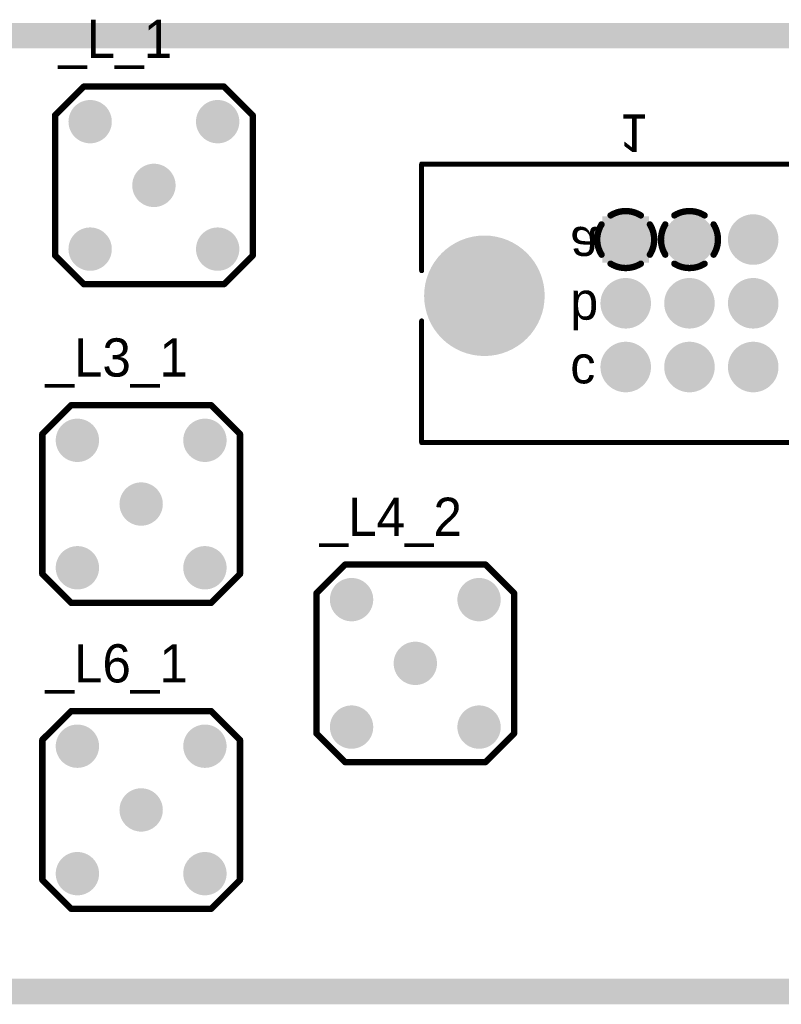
# Model space of a CAD drawing. Extents: x 0.98 to 6.77, y 0.98 to 2.52.
# Tile 2 of 7: x 2.23 to 3.43, y 0.98 to 2.52. Entities that reach past the tile are written whole.
import ezdxf

# ---------------------------------------------------------------- set-up
doc = ezdxf.new("R2010")
doc.units = 0
doc.layers.get('0').update_dxf_attribs({"linetype": 'CONTINUOUS'})
for name, color, linetype in [('BOTTOMLAYER', 5, 'CONTINUOUS'), ('BOTTOMOVERLAY', 54, 'CONTINUOUS'), ('BOTTOMSOLDER', 6, 'CONTINUOUS'), ('INTERNALPLANE1', 76, 'CONTINUOUS'), ('INTERNALPLANE2', 16, 'CONTINUOUS'), ('INTERNALPLANE3', 216, 'CONTINUOUS'), ('INTERNALPLANE4', 136, 'CONTINUOUS'), ('MULTILAYER', 9, 'CONTINUOUS'), ('PADHOLE', 156, 'CONTINUOUS'), ('TOPLAYER', 1, 'CONTINUOUS'), ('TOPOVERLAY', 2, 'CONTINUOUS'), ('TOPSOLDER', 216, 'CONTINUOUS')]:
    doc.layers.add(name, color=color, linetype=linetype)

# ---------------------------------------------------------------- blocks, each defined once
blk = doc.blocks.new('LEMO_EPA_00_1')
at = {"layer": 'BOTTOMLAYER', "const_width": 0.03}
for points in [[(-0.115, 0.1, 1), (-0.085, 0.1, 1)], [(0.085, 0.1, 1), (0.115, 0.1, 1)], [(-0.015, 0, 1), (0.015, 0, 1)], [(-0.115, -0.1, 1), (-0.085, -0.1, 1)], [(0.085, -0.1, 1), (0.115, -0.1, 1)]]:
    blk.add_lwpolyline(points, format="xyb", close=True, dxfattribs=at)
at = {"layer": 'BOTTOMSOLDER', "const_width": 0.034}
for points in [[(-0.117, 0.1, 1), (-0.083, 0.1, 1)], [(0.083, 0.1, 1), (0.117, 0.1, 1)], [(-0.017, 0, 1), (0.017, 0, 1)], [(-0.117, -0.1, 1), (-0.083, -0.1, 1)], [(0.083, -0.1, 1), (0.117, -0.1, 1)]]:
    blk.add_lwpolyline(points, format="xyb", close=True, dxfattribs=at)
at = {"layer": 'INTERNALPLANE1', "const_width": 0.0338}
for points in [[(-0.1169, 0.1, 1), (-0.0831, 0.1, 1)], [(0.0831, 0.1, 1), (0.1169, 0.1, 1)], [(-0.0169, 0, 1), (0.0169, 0, 1)], [(-0.1169, -0.1, 1), (-0.0831, -0.1, 1)], [(0.0831, -0.1, 1), (0.1169, -0.1, 1)]]:
    blk.add_lwpolyline(points, format="xyb", close=True, dxfattribs=at)
at = {"layer": 'INTERNALPLANE2', "const_width": 0.0338}
for points in [[(-0.1169, 0.1, 1), (-0.0831, 0.1, 1)], [(0.0831, 0.1, 1), (0.1169, 0.1, 1)], [(-0.0169, 0, 1), (0.0169, 0, 1)], [(-0.1169, -0.1, 1), (-0.0831, -0.1, 1)], [(0.0831, -0.1, 1), (0.1169, -0.1, 1)]]:
    blk.add_lwpolyline(points, format="xyb", close=True, dxfattribs=at)
at = {"layer": 'INTERNALPLANE3', "const_width": 0.0338}
for points in [[(-0.1169, 0.1, 1), (-0.0831, 0.1, 1)], [(0.0831, 0.1, 1), (0.1169, 0.1, 1)], [(-0.0169, 0, 1), (0.0169, 0, 1)], [(-0.1169, -0.1, 1), (-0.0831, -0.1, 1)], [(0.0831, -0.1, 1), (0.1169, -0.1, 1)]]:
    blk.add_lwpolyline(points, format="xyb", close=True, dxfattribs=at)
at = {"layer": 'INTERNALPLANE4', "const_width": 0.0338}
for points in [[(-0.1169, 0.1, 1), (-0.0831, 0.1, 1)], [(0.0831, 0.1, 1), (0.1169, 0.1, 1)], [(-0.0169, 0, 1), (0.0169, 0, 1)], [(-0.1169, -0.1, 1), (-0.0831, -0.1, 1)], [(0.0831, -0.1, 1), (0.1169, -0.1, 1)]]:
    blk.add_lwpolyline(points, format="xyb", close=True, dxfattribs=at)
at = {"layer": 'MULTILAYER', "const_width": 0.03}
for points in [[(-0.115, 0.1, 1), (-0.085, 0.1, 1)], [(0.085, 0.1, 1), (0.115, 0.1, 1)], [(-0.015, 0, 1), (0.015, 0, 1)], [(-0.115, -0.1, 1), (-0.085, -0.1, 1)], [(0.085, -0.1, 1), (0.115, -0.1, 1)]]:
    blk.add_lwpolyline(points, format="xyb", close=True, dxfattribs=at)
at = {"layer": 'PADHOLE', "const_width": 0.0138}
for points in [[(-0.1069, 0.1, 1), (-0.0931, 0.1, 1)], [(0.0931, 0.1, 1), (0.1069, 0.1, 1)], [(-0.0069, 0, 1), (0.0069, 0, 1)], [(-0.1069, -0.1, 1), (-0.0931, -0.1, 1)], [(0.0931, -0.1, 1), (0.1069, -0.1, 1)]]:
    blk.add_lwpolyline(points, format="xyb", close=True, dxfattribs=at)
at = {"layer": 'TOPLAYER', "const_width": 0.03}
for points in [[(-0.115, 0.1, 1), (-0.085, 0.1, 1)], [(0.085, 0.1, 1), (0.115, 0.1, 1)], [(-0.015, 0, 1), (0.015, 0, 1)], [(-0.115, -0.1, 1), (-0.085, -0.1, 1)], [(0.085, -0.1, 1), (0.115, -0.1, 1)]]:
    blk.add_lwpolyline(points, format="xyb", close=True, dxfattribs=at)
at = {"layer": 'TOPOVERLAY', "const_width": 0.01}
for points in [[(-0.155, 0.11), (-0.11, 0.155)], [(-0.11, 0.155), (0.11, 0.155)], [(0.11, 0.155), (0.155, 0.11)], [(-0.155, -0.11), (-0.155, 0.11)], [(0.155, -0.11), (0.155, 0.11)], [(-0.155, -0.11), (-0.11, -0.155)], [(0.11, -0.155), (0.155, -0.11)], [(-0.11, -0.155), (0.11, -0.155)]]:
    blk.add_lwpolyline(points, dxfattribs=at)
at = {"layer": 'TOPOVERLAY', "const_width": 0.005}
for points in [[(-0.1125, 0.155, 1), (-0.1075, 0.155, 1)], [(-0.1125, 0.155, 1), (-0.1075, 0.155, 1)], [(0.1075, 0.155, 1), (0.1125, 0.155, 1)], [(0.1075, 0.155, 1), (0.1125, 0.155, 1)], [(-0.1575, 0.11, 1), (-0.1525, 0.11, 1)], [(-0.1575, 0.11, 1), (-0.1525, 0.11, 1)], [(0.1525, 0.11, 1), (0.1575, 0.11, 1)], [(0.1525, 0.11, 1), (0.1575, 0.11, 1)], [(-0.1575, -0.11, 1), (-0.1525, -0.11, 1)], [(-0.1575, -0.11, 1), (-0.1525, -0.11, 1)], [(0.1525, -0.11, 1), (0.1575, -0.11, 1)], [(0.1525, -0.11, 1), (0.1575, -0.11, 1)], [(-0.1125, -0.155, 1), (-0.1075, -0.155, 1)], [(-0.1125, -0.155, 1), (-0.1075, -0.155, 1)], [(0.1075, -0.155, 1), (0.1125, -0.155, 1)], [(0.1075, -0.155, 1), (0.1125, -0.155, 1)]]:
    blk.add_lwpolyline(points, format="xyb", close=True, dxfattribs=at)
at = {"layer": 'TOPSOLDER', "const_width": 0.034}
for points in [[(-0.117, 0.1, 1), (-0.083, 0.1, 1)], [(0.083, 0.1, 1), (0.117, 0.1, 1)], [(-0.017, 0, 1), (0.017, 0, 1)], [(-0.117, -0.1, 1), (-0.083, -0.1, 1)], [(0.083, -0.1, 1), (0.117, -0.1, 1)]]:
    blk.add_lwpolyline(points, format="xyb", close=True, dxfattribs=at)
blk = doc.blocks.new('LEMO_EPA_00_2')
at = {"layer": 'BOTTOMLAYER', "const_width": 0.03}
for points in [[(-0.115, 0.1, 1), (-0.085, 0.1, 1)], [(0.085, 0.1, 1), (0.115, 0.1, 1)], [(-0.015, 0, 1), (0.015, 0, 1)], [(-0.115, -0.1, 1), (-0.085, -0.1, 1)], [(0.085, -0.1, 1), (0.115, -0.1, 1)]]:
    blk.add_lwpolyline(points, format="xyb", close=True, dxfattribs=at)
at = {"layer": 'BOTTOMSOLDER', "const_width": 0.034}
for points in [[(-0.117, 0.1, 1), (-0.083, 0.1, 1)], [(0.083, 0.1, 1), (0.117, 0.1, 1)], [(-0.017, 0, 1), (0.017, 0, 1)], [(-0.117, -0.1, 1), (-0.083, -0.1, 1)], [(0.083, -0.1, 1), (0.117, -0.1, 1)]]:
    blk.add_lwpolyline(points, format="xyb", close=True, dxfattribs=at)
at = {"layer": 'INTERNALPLANE1', "const_width": 0.0338}
for points in [[(-0.1169, 0.1, 1), (-0.0831, 0.1, 1)], [(0.0831, 0.1, 1), (0.1169, 0.1, 1)], [(-0.0169, 0, 1), (0.0169, 0, 1)], [(-0.1169, -0.1, 1), (-0.0831, -0.1, 1)], [(0.0831, -0.1, 1), (0.1169, -0.1, 1)]]:
    blk.add_lwpolyline(points, format="xyb", close=True, dxfattribs=at)
at = {"layer": 'INTERNALPLANE2', "const_width": 0.0338}
for points in [[(-0.1169, 0.1, 1), (-0.0831, 0.1, 1)], [(0.0831, 0.1, 1), (0.1169, 0.1, 1)], [(-0.0169, 0, 1), (0.0169, 0, 1)], [(-0.1169, -0.1, 1), (-0.0831, -0.1, 1)], [(0.0831, -0.1, 1), (0.1169, -0.1, 1)]]:
    blk.add_lwpolyline(points, format="xyb", close=True, dxfattribs=at)
at = {"layer": 'INTERNALPLANE3', "const_width": 0.0338}
for points in [[(-0.1169, 0.1, 1), (-0.0831, 0.1, 1)], [(0.0831, 0.1, 1), (0.1169, 0.1, 1)], [(-0.0169, 0, 1), (0.0169, 0, 1)], [(-0.1169, -0.1, 1), (-0.0831, -0.1, 1)], [(0.0831, -0.1, 1), (0.1169, -0.1, 1)]]:
    blk.add_lwpolyline(points, format="xyb", close=True, dxfattribs=at)
at = {"layer": 'INTERNALPLANE4', "const_width": 0.0338}
for points in [[(-0.1169, 0.1, 1), (-0.0831, 0.1, 1)], [(0.0831, 0.1, 1), (0.1169, 0.1, 1)], [(-0.0169, 0, 1), (0.0169, 0, 1)], [(-0.1169, -0.1, 1), (-0.0831, -0.1, 1)], [(0.0831, -0.1, 1), (0.1169, -0.1, 1)]]:
    blk.add_lwpolyline(points, format="xyb", close=True, dxfattribs=at)
at = {"layer": 'MULTILAYER', "const_width": 0.03}
for points in [[(-0.115, 0.1, 1), (-0.085, 0.1, 1)], [(0.085, 0.1, 1), (0.115, 0.1, 1)], [(-0.015, 0, 1), (0.015, 0, 1)], [(-0.115, -0.1, 1), (-0.085, -0.1, 1)], [(0.085, -0.1, 1), (0.115, -0.1, 1)]]:
    blk.add_lwpolyline(points, format="xyb", close=True, dxfattribs=at)
at = {"layer": 'PADHOLE', "const_width": 0.0138}
for points in [[(-0.1069, 0.1, 1), (-0.0931, 0.1, 1)], [(0.0931, 0.1, 1), (0.1069, 0.1, 1)], [(-0.0069, 0, 1), (0.0069, 0, 1)], [(-0.1069, -0.1, 1), (-0.0931, -0.1, 1)], [(0.0931, -0.1, 1), (0.1069, -0.1, 1)]]:
    blk.add_lwpolyline(points, format="xyb", close=True, dxfattribs=at)
at = {"layer": 'TOPLAYER', "const_width": 0.03}
for points in [[(-0.115, 0.1, 1), (-0.085, 0.1, 1)], [(0.085, 0.1, 1), (0.115, 0.1, 1)], [(-0.015, 0, 1), (0.015, 0, 1)], [(-0.115, -0.1, 1), (-0.085, -0.1, 1)], [(0.085, -0.1, 1), (0.115, -0.1, 1)]]:
    blk.add_lwpolyline(points, format="xyb", close=True, dxfattribs=at)
at = {"layer": 'TOPOVERLAY', "const_width": 0.01}
for points in [[(-0.155, 0.11), (-0.11, 0.155)], [(-0.11, 0.155), (0.11, 0.155)], [(0.11, 0.155), (0.155, 0.11)], [(-0.155, -0.11), (-0.155, 0.11)], [(0.155, -0.11), (0.155, 0.11)], [(-0.155, -0.11), (-0.11, -0.155)], [(0.11, -0.155), (0.155, -0.11)], [(-0.11, -0.155), (0.11, -0.155)]]:
    blk.add_lwpolyline(points, dxfattribs=at)
at = {"layer": 'TOPOVERLAY', "const_width": 0.005}
for points in [[(-0.1125, 0.155, 1), (-0.1075, 0.155, 1)], [(-0.1125, 0.155, 1), (-0.1075, 0.155, 1)], [(0.1075, 0.155, 1), (0.1125, 0.155, 1)], [(0.1075, 0.155, 1), (0.1125, 0.155, 1)], [(-0.1575, 0.11, 1), (-0.1525, 0.11, 1)], [(-0.1575, 0.11, 1), (-0.1525, 0.11, 1)], [(0.1525, 0.11, 1), (0.1575, 0.11, 1)], [(0.1525, 0.11, 1), (0.1575, 0.11, 1)], [(-0.1575, -0.11, 1), (-0.1525, -0.11, 1)], [(-0.1575, -0.11, 1), (-0.1525, -0.11, 1)], [(0.1525, -0.11, 1), (0.1575, -0.11, 1)], [(0.1525, -0.11, 1), (0.1575, -0.11, 1)], [(-0.1125, -0.155, 1), (-0.1075, -0.155, 1)], [(-0.1125, -0.155, 1), (-0.1075, -0.155, 1)], [(0.1075, -0.155, 1), (0.1125, -0.155, 1)], [(0.1075, -0.155, 1), (0.1125, -0.155, 1)]]:
    blk.add_lwpolyline(points, format="xyb", close=True, dxfattribs=at)
at = {"layer": 'TOPSOLDER', "const_width": 0.034}
for points in [[(-0.117, 0.1, 1), (-0.083, 0.1, 1)], [(0.083, 0.1, 1), (0.117, 0.1, 1)], [(-0.017, 0, 1), (0.017, 0, 1)], [(-0.117, -0.1, 1), (-0.083, -0.1, 1)], [(0.083, -0.1, 1), (0.117, -0.1, 1)]]:
    blk.add_lwpolyline(points, format="xyb", close=True, dxfattribs=at)
blk = doc.blocks.new('LEMO_EPA_00_4')
at = {"layer": 'BOTTOMLAYER', "const_width": 0.03}
for points in [[(-0.115, 0.1, 1), (-0.085, 0.1, 1)], [(0.085, 0.1, 1), (0.115, 0.1, 1)], [(-0.015, 0, 1), (0.015, 0, 1)], [(-0.115, -0.1, 1), (-0.085, -0.1, 1)], [(0.085, -0.1, 1), (0.115, -0.1, 1)]]:
    blk.add_lwpolyline(points, format="xyb", close=True, dxfattribs=at)
at = {"layer": 'BOTTOMSOLDER', "const_width": 0.034}
for points in [[(-0.117, 0.1, 1), (-0.083, 0.1, 1)], [(0.083, 0.1, 1), (0.117, 0.1, 1)], [(-0.017, 0, 1), (0.017, 0, 1)], [(-0.117, -0.1, 1), (-0.083, -0.1, 1)], [(0.083, -0.1, 1), (0.117, -0.1, 1)]]:
    blk.add_lwpolyline(points, format="xyb", close=True, dxfattribs=at)
at = {"layer": 'INTERNALPLANE1', "const_width": 0.0338}
for points in [[(-0.1169, 0.1, 1), (-0.0831, 0.1, 1)], [(0.0831, 0.1, 1), (0.1169, 0.1, 1)], [(-0.0169, 0, 1), (0.0169, 0, 1)], [(-0.1169, -0.1, 1), (-0.0831, -0.1, 1)], [(0.0831, -0.1, 1), (0.1169, -0.1, 1)]]:
    blk.add_lwpolyline(points, format="xyb", close=True, dxfattribs=at)
at = {"layer": 'INTERNALPLANE2', "const_width": 0.0338}
for points in [[(-0.1169, 0.1, 1), (-0.0831, 0.1, 1)], [(0.0831, 0.1, 1), (0.1169, 0.1, 1)], [(-0.0169, 0, 1), (0.0169, 0, 1)], [(-0.1169, -0.1, 1), (-0.0831, -0.1, 1)], [(0.0831, -0.1, 1), (0.1169, -0.1, 1)]]:
    blk.add_lwpolyline(points, format="xyb", close=True, dxfattribs=at)
at = {"layer": 'INTERNALPLANE3', "const_width": 0.0338}
for points in [[(-0.1169, 0.1, 1), (-0.0831, 0.1, 1)], [(0.0831, 0.1, 1), (0.1169, 0.1, 1)], [(-0.0169, 0, 1), (0.0169, 0, 1)], [(-0.1169, -0.1, 1), (-0.0831, -0.1, 1)], [(0.0831, -0.1, 1), (0.1169, -0.1, 1)]]:
    blk.add_lwpolyline(points, format="xyb", close=True, dxfattribs=at)
at = {"layer": 'INTERNALPLANE4', "const_width": 0.0338}
for points in [[(-0.1169, 0.1, 1), (-0.0831, 0.1, 1)], [(0.0831, 0.1, 1), (0.1169, 0.1, 1)], [(-0.0169, 0, 1), (0.0169, 0, 1)], [(-0.1169, -0.1, 1), (-0.0831, -0.1, 1)], [(0.0831, -0.1, 1), (0.1169, -0.1, 1)]]:
    blk.add_lwpolyline(points, format="xyb", close=True, dxfattribs=at)
at = {"layer": 'MULTILAYER', "const_width": 0.03}
for points in [[(-0.115, 0.1, 1), (-0.085, 0.1, 1)], [(0.085, 0.1, 1), (0.115, 0.1, 1)], [(-0.015, 0, 1), (0.015, 0, 1)], [(-0.115, -0.1, 1), (-0.085, -0.1, 1)], [(0.085, -0.1, 1), (0.115, -0.1, 1)]]:
    blk.add_lwpolyline(points, format="xyb", close=True, dxfattribs=at)
at = {"layer": 'PADHOLE', "const_width": 0.0138}
for points in [[(-0.1069, 0.1, 1), (-0.0931, 0.1, 1)], [(0.0931, 0.1, 1), (0.1069, 0.1, 1)], [(-0.0069, 0, 1), (0.0069, 0, 1)], [(-0.1069, -0.1, 1), (-0.0931, -0.1, 1)], [(0.0931, -0.1, 1), (0.1069, -0.1, 1)]]:
    blk.add_lwpolyline(points, format="xyb", close=True, dxfattribs=at)
at = {"layer": 'TOPLAYER', "const_width": 0.03}
for points in [[(-0.115, 0.1, 1), (-0.085, 0.1, 1)], [(0.085, 0.1, 1), (0.115, 0.1, 1)], [(-0.015, 0, 1), (0.015, 0, 1)], [(-0.115, -0.1, 1), (-0.085, -0.1, 1)], [(0.085, -0.1, 1), (0.115, -0.1, 1)]]:
    blk.add_lwpolyline(points, format="xyb", close=True, dxfattribs=at)
at = {"layer": 'TOPOVERLAY', "const_width": 0.01}
for points in [[(-0.155, 0.11), (-0.11, 0.155)], [(-0.11, 0.155), (0.11, 0.155)], [(0.11, 0.155), (0.155, 0.11)], [(-0.155, -0.11), (-0.155, 0.11)], [(0.155, -0.11), (0.155, 0.11)], [(-0.155, -0.11), (-0.11, -0.155)], [(0.11, -0.155), (0.155, -0.11)], [(-0.11, -0.155), (0.11, -0.155)]]:
    blk.add_lwpolyline(points, dxfattribs=at)
at = {"layer": 'TOPOVERLAY', "const_width": 0.005}
for points in [[(-0.1125, 0.155, 1), (-0.1075, 0.155, 1)], [(-0.1125, 0.155, 1), (-0.1075, 0.155, 1)], [(0.1075, 0.155, 1), (0.1125, 0.155, 1)], [(0.1075, 0.155, 1), (0.1125, 0.155, 1)], [(-0.1575, 0.11, 1), (-0.1525, 0.11, 1)], [(-0.1575, 0.11, 1), (-0.1525, 0.11, 1)], [(0.1525, 0.11, 1), (0.1575, 0.11, 1)], [(0.1525, 0.11, 1), (0.1575, 0.11, 1)], [(-0.1575, -0.11, 1), (-0.1525, -0.11, 1)], [(-0.1575, -0.11, 1), (-0.1525, -0.11, 1)], [(0.1525, -0.11, 1), (0.1575, -0.11, 1)], [(0.1525, -0.11, 1), (0.1575, -0.11, 1)], [(-0.1125, -0.155, 1), (-0.1075, -0.155, 1)], [(-0.1125, -0.155, 1), (-0.1075, -0.155, 1)], [(0.1075, -0.155, 1), (0.1125, -0.155, 1)], [(0.1075, -0.155, 1), (0.1125, -0.155, 1)]]:
    blk.add_lwpolyline(points, format="xyb", close=True, dxfattribs=at)
at = {"layer": 'TOPSOLDER', "const_width": 0.034}
for points in [[(-0.117, 0.1, 1), (-0.083, 0.1, 1)], [(0.083, 0.1, 1), (0.117, 0.1, 1)], [(-0.017, 0, 1), (0.017, 0, 1)], [(-0.117, -0.1, 1), (-0.083, -0.1, 1)], [(0.083, -0.1, 1), (0.117, -0.1, 1)]]:
    blk.add_lwpolyline(points, format="xyb", close=True, dxfattribs=at)
blk = doc.blocks.new('LEMO_EPA_00_6')
at = {"layer": 'BOTTOMLAYER', "const_width": 0.03}
for points in [[(-0.115, 0.1, 1), (-0.085, 0.1, 1)], [(0.085, 0.1, 1), (0.115, 0.1, 1)], [(-0.015, 0, 1), (0.015, 0, 1)], [(-0.115, -0.1, 1), (-0.085, -0.1, 1)], [(0.085, -0.1, 1), (0.115, -0.1, 1)]]:
    blk.add_lwpolyline(points, format="xyb", close=True, dxfattribs=at)
at = {"layer": 'BOTTOMSOLDER', "const_width": 0.034}
for points in [[(-0.117, 0.1, 1), (-0.083, 0.1, 1)], [(0.083, 0.1, 1), (0.117, 0.1, 1)], [(-0.017, 0, 1), (0.017, 0, 1)], [(-0.117, -0.1, 1), (-0.083, -0.1, 1)], [(0.083, -0.1, 1), (0.117, -0.1, 1)]]:
    blk.add_lwpolyline(points, format="xyb", close=True, dxfattribs=at)
at = {"layer": 'INTERNALPLANE1', "const_width": 0.0338}
for points in [[(-0.1169, 0.1, 1), (-0.0831, 0.1, 1)], [(0.0831, 0.1, 1), (0.1169, 0.1, 1)], [(-0.0169, 0, 1), (0.0169, 0, 1)], [(-0.1169, -0.1, 1), (-0.0831, -0.1, 1)], [(0.0831, -0.1, 1), (0.1169, -0.1, 1)]]:
    blk.add_lwpolyline(points, format="xyb", close=True, dxfattribs=at)
at = {"layer": 'INTERNALPLANE2', "const_width": 0.0338}
for points in [[(-0.1169, 0.1, 1), (-0.0831, 0.1, 1)], [(0.0831, 0.1, 1), (0.1169, 0.1, 1)], [(-0.0169, 0, 1), (0.0169, 0, 1)], [(-0.1169, -0.1, 1), (-0.0831, -0.1, 1)], [(0.0831, -0.1, 1), (0.1169, -0.1, 1)]]:
    blk.add_lwpolyline(points, format="xyb", close=True, dxfattribs=at)
at = {"layer": 'INTERNALPLANE3', "const_width": 0.0338}
for points in [[(-0.1169, 0.1, 1), (-0.0831, 0.1, 1)], [(0.0831, 0.1, 1), (0.1169, 0.1, 1)], [(-0.0169, 0, 1), (0.0169, 0, 1)], [(-0.1169, -0.1, 1), (-0.0831, -0.1, 1)], [(0.0831, -0.1, 1), (0.1169, -0.1, 1)]]:
    blk.add_lwpolyline(points, format="xyb", close=True, dxfattribs=at)
at = {"layer": 'INTERNALPLANE4', "const_width": 0.0338}
for points in [[(-0.1169, 0.1, 1), (-0.0831, 0.1, 1)], [(0.0831, 0.1, 1), (0.1169, 0.1, 1)], [(-0.0169, 0, 1), (0.0169, 0, 1)], [(-0.1169, -0.1, 1), (-0.0831, -0.1, 1)], [(0.0831, -0.1, 1), (0.1169, -0.1, 1)]]:
    blk.add_lwpolyline(points, format="xyb", close=True, dxfattribs=at)
at = {"layer": 'MULTILAYER', "const_width": 0.03}
for points in [[(-0.115, 0.1, 1), (-0.085, 0.1, 1)], [(0.085, 0.1, 1), (0.115, 0.1, 1)], [(-0.015, 0, 1), (0.015, 0, 1)], [(-0.115, -0.1, 1), (-0.085, -0.1, 1)], [(0.085, -0.1, 1), (0.115, -0.1, 1)]]:
    blk.add_lwpolyline(points, format="xyb", close=True, dxfattribs=at)
at = {"layer": 'PADHOLE', "const_width": 0.0138}
for points in [[(-0.1069, 0.1, 1), (-0.0931, 0.1, 1)], [(0.0931, 0.1, 1), (0.1069, 0.1, 1)], [(-0.0069, 0, 1), (0.0069, 0, 1)], [(-0.1069, -0.1, 1), (-0.0931, -0.1, 1)], [(0.0931, -0.1, 1), (0.1069, -0.1, 1)]]:
    blk.add_lwpolyline(points, format="xyb", close=True, dxfattribs=at)
at = {"layer": 'TOPLAYER', "const_width": 0.03}
for points in [[(-0.115, 0.1, 1), (-0.085, 0.1, 1)], [(0.085, 0.1, 1), (0.115, 0.1, 1)], [(-0.015, 0, 1), (0.015, 0, 1)], [(-0.115, -0.1, 1), (-0.085, -0.1, 1)], [(0.085, -0.1, 1), (0.115, -0.1, 1)]]:
    blk.add_lwpolyline(points, format="xyb", close=True, dxfattribs=at)
at = {"layer": 'TOPOVERLAY', "const_width": 0.01}
for points in [[(-0.155, 0.11), (-0.11, 0.155)], [(-0.11, 0.155), (0.11, 0.155)], [(0.11, 0.155), (0.155, 0.11)], [(-0.155, -0.11), (-0.155, 0.11)], [(0.155, -0.11), (0.155, 0.11)], [(-0.155, -0.11), (-0.11, -0.155)], [(0.11, -0.155), (0.155, -0.11)], [(-0.11, -0.155), (0.11, -0.155)]]:
    blk.add_lwpolyline(points, dxfattribs=at)
at = {"layer": 'TOPOVERLAY', "const_width": 0.005}
for points in [[(-0.1125, 0.155, 1), (-0.1075, 0.155, 1)], [(-0.1125, 0.155, 1), (-0.1075, 0.155, 1)], [(0.1075, 0.155, 1), (0.1125, 0.155, 1)], [(0.1075, 0.155, 1), (0.1125, 0.155, 1)], [(-0.1575, 0.11, 1), (-0.1525, 0.11, 1)], [(-0.1575, 0.11, 1), (-0.1525, 0.11, 1)], [(0.1525, 0.11, 1), (0.1575, 0.11, 1)], [(0.1525, 0.11, 1), (0.1575, 0.11, 1)], [(-0.1575, -0.11, 1), (-0.1525, -0.11, 1)], [(-0.1575, -0.11, 1), (-0.1525, -0.11, 1)], [(0.1525, -0.11, 1), (0.1575, -0.11, 1)], [(0.1525, -0.11, 1), (0.1575, -0.11, 1)], [(-0.1125, -0.155, 1), (-0.1075, -0.155, 1)], [(-0.1125, -0.155, 1), (-0.1075, -0.155, 1)], [(0.1075, -0.155, 1), (0.1125, -0.155, 1)], [(0.1075, -0.155, 1), (0.1125, -0.155, 1)]]:
    blk.add_lwpolyline(points, format="xyb", close=True, dxfattribs=at)
at = {"layer": 'TOPSOLDER', "const_width": 0.034}
for points in [[(-0.117, 0.1, 1), (-0.083, 0.1, 1)], [(0.083, 0.1, 1), (0.117, 0.1, 1)], [(-0.017, 0, 1), (0.017, 0, 1)], [(-0.117, -0.1, 1), (-0.083, -0.1, 1)], [(0.083, -0.1, 1), (0.117, -0.1, 1)]]:
    blk.add_lwpolyline(points, format="xyb", close=True, dxfattribs=at)
blk = doc.blocks.new('EURO2_54_2V96_B_22')
at = {"layer": 'BOTTOMLAYER'}
for points, const_width in [([(-1.4662, 0.1, 1), (-1.4338, 0.1, 1)], 0.0325), ([(-1.3662, 0.1, 1), (-1.3338, 0.1, 1)], 0.0325), ([(-1.8169, 0.0118, 1), (-1.7264, 0.0118, 1)], 0.0906), ([(-1.5662, 0, 1), (-1.5338, 0, 1)], 0.0325), ([(-1.4662, 0, 1), (-1.4338, 0, 1)], 0.0325), ([(-1.3662, 0, 1), (-1.3338, 0, 1)], 0.0325), ([(-1.5662, -0.1, 1), (-1.5338, -0.1, 1)], 0.0325), ([(-1.4662, -0.1, 1), (-1.4338, -0.1, 1)], 0.0325), ([(-1.3662, -0.1, 1), (-1.3338, -0.1, 1)], 0.0325)]:
    blk.add_lwpolyline(points, format="xyb", close=True, dxfattribs=dict(at, const_width=const_width))
blk.add_solid([(-1.5825, 0.0675), (-1.5175, 0.0675), (-1.5825, 0.1325), (-1.5175, 0.1325)], dxfattribs=at)
at = {"layer": 'BOTTOMOVERLAY', "const_width": 0.00787}
for points in [[(-1.8701, 0.0512), (-1.8701, 0.2185)], [(-1.8701, 0.2185), (1.8701, 0.2185)], [(-1.8701, -0.2185), (-1.8701, -0.0276)], [(-1.8701, -0.2185), (1.8701, -0.2185)]]:
    blk.add_lwpolyline(points, dxfattribs=at)
at = {"layer": 'BOTTOMOVERLAY', "const_width": 0.00394}
for points in [[(-1.872, 0.2185, 1), (-1.8681, 0.2185, 1)], [(-1.872, 0.2185, 1), (-1.8681, 0.2185, 1)], [(-1.872, 0.0512, 1), (-1.8681, 0.0512, 1)], [(-1.872, -0.0276, 1), (-1.8681, -0.0276, 1)], [(-1.872, -0.2185, 1), (-1.8681, -0.2185, 1)], [(-1.872, -0.2185, 1), (-1.8681, -0.2185, 1)]]:
    blk.add_lwpolyline(points, format="xyb", close=True, dxfattribs=at)
at = {"layer": 'BOTTOMSOLDER'}
for points, const_width in [([(-1.4682, 0.1, 1), (-1.4318, 0.1, 1)], 0.0365), ([(-1.3682, 0.1, 1), (-1.3318, 0.1, 1)], 0.0365), ([(-1.8189, 0.0118, 1), (-1.7244, 0.0118, 1)], 0.0946), ([(-1.5682, 0, 1), (-1.5318, 0, 1)], 0.0365), ([(-1.4682, 0, 1), (-1.4318, 0, 1)], 0.0365), ([(-1.3682, 0, 1), (-1.3318, 0, 1)], 0.0365), ([(-1.5682, -0.1, 1), (-1.5318, -0.1, 1)], 0.0365), ([(-1.4682, -0.1, 1), (-1.4318, -0.1, 1)], 0.0365), ([(-1.3682, -0.1, 1), (-1.3318, -0.1, 1)], 0.0365)]:
    blk.add_lwpolyline(points, format="xyb", close=True, dxfattribs=dict(at, const_width=const_width))
blk.add_solid([(-1.5865, 0.0635), (-1.5135, 0.0635), (-1.5865, 0.1365), (-1.5135, 0.1365)], dxfattribs=at)
at = {"layer": 'INTERNALPLANE1'}
for points, const_width in [([(-1.5698, 0.1, 1), (-1.5302, 0.1, 1)], 0.0397), ([(-1.4698, 0.1, 1), (-1.4302, 0.1, 1)], 0.0397), ([(-1.3698, 0.1, 1), (-1.3302, 0.1, 1)], 0.0397), ([(-1.8092, 0.0118, 1), (-1.7341, 0.0118, 1)], 0.0751), ([(-1.5698, 0, 1), (-1.5302, 0, 1)], 0.0397), ([(-1.4698, 0, 1), (-1.4302, 0, 1)], 0.0397), ([(-1.3698, 0, 1), (-1.3302, 0, 1)], 0.0397), ([(-1.5698, -0.1, 1), (-1.5302, -0.1, 1)], 0.0397), ([(-1.4698, -0.1, 1), (-1.4302, -0.1, 1)], 0.0397), ([(-1.3698, -0.1, 1), (-1.3302, -0.1, 1)], 0.0397)]:
    blk.add_lwpolyline(points, format="xyb", close=True, dxfattribs=dict(at, const_width=const_width))
at = {"layer": 'INTERNALPLANE2'}
for points, const_width in [([(-1.5698, 0.1, 1), (-1.5302, 0.1, 1)], 0.0397), ([(-1.4762, 0.1379, 1), (-1.4712, 0.1379, 1)], 0.005), ([(-1.4288, 0.1379, 1), (-1.4238, 0.1379, 1)], 0.005), ([(-1.3698, 0.1, 1), (-1.3302, 0.1, 1)], 0.0397), ([(-1.4904, 0.1237, 1), (-1.4854, 0.1237, 1)], 0.005), ([(-1.4146, 0.1237, 1), (-1.4096, 0.1237, 1)], 0.005), ([(-1.8092, 0.0118, 1), (-1.7341, 0.0118, 1)], 0.0751), ([(-1.4904, 0.0763, 1), (-1.4854, 0.0763, 1)], 0.005), ([(-1.4146, 0.0763, 1), (-1.4096, 0.0763, 1)], 0.005), ([(-1.4762, 0.0621, 1), (-1.4712, 0.0621, 1)], 0.005), ([(-1.4288, 0.0621, 1), (-1.4238, 0.0621, 1)], 0.005), ([(-1.5698, 0, 1), (-1.5302, 0, 1)], 0.0397), ([(-1.4698, 0, 1), (-1.4302, 0, 1)], 0.0397), ([(-1.3698, 0, 1), (-1.3302, 0, 1)], 0.0397), ([(-1.5698, -0.1, 1), (-1.5302, -0.1, 1)], 0.0397), ([(-1.4698, -0.1, 1), (-1.4302, -0.1, 1)], 0.0397), ([(-1.3698, -0.1, 1), (-1.3302, -0.1, 1)], 0.0397)]:
    blk.add_lwpolyline(points, format="xyb", close=True, dxfattribs=dict(at, const_width=const_width))
at = {"layer": 'INTERNALPLANE2', "const_width": 0.01}
for points in [[(-1.4737, 0.1379, -0.286745), (-1.4263, 0.1379)], [(-1.4879, 0.0763, -0.286745), (-1.4879, 0.1237)], [(-1.4121, 0.1237, -0.286745), (-1.4121, 0.0763)], [(-1.4263, 0.0621, -0.286745), (-1.4737, 0.0621)]]:
    blk.add_lwpolyline(points, format="xyb", dxfattribs=at)
at = {"layer": 'INTERNALPLANE3'}
for points, const_width in [([(-1.5698, 0.1, 1), (-1.5302, 0.1, 1)], 0.0397), ([(-1.4698, 0.1, 1), (-1.4302, 0.1, 1)], 0.0397), ([(-1.3698, 0.1, 1), (-1.3302, 0.1, 1)], 0.0397), ([(-1.8092, 0.0118, 1), (-1.7341, 0.0118, 1)], 0.0751), ([(-1.5698, 0, 1), (-1.5302, 0, 1)], 0.0397), ([(-1.4698, 0, 1), (-1.4302, 0, 1)], 0.0397), ([(-1.3698, 0, 1), (-1.3302, 0, 1)], 0.0397), ([(-1.5698, -0.1, 1), (-1.5302, -0.1, 1)], 0.0397), ([(-1.4698, -0.1, 1), (-1.4302, -0.1, 1)], 0.0397), ([(-1.3698, -0.1, 1), (-1.3302, -0.1, 1)], 0.0397)]:
    blk.add_lwpolyline(points, format="xyb", close=True, dxfattribs=dict(at, const_width=const_width))
at = {"layer": 'INTERNALPLANE4', "const_width": 0.01}
for points in [[(-1.5737, 0.1379, -0.286745), (-1.5263, 0.1379)], [(-1.5879, 0.0763, -0.286745), (-1.5879, 0.1237)], [(-1.5121, 0.1237, -0.286745), (-1.5121, 0.0763)], [(-1.5263, 0.0621, -0.286745), (-1.5737, 0.0621)]]:
    blk.add_lwpolyline(points, format="xyb", dxfattribs=at)
at = {"layer": 'INTERNALPLANE4'}
for points, const_width in [([(-1.5762, 0.1379, 1), (-1.5712, 0.1379, 1)], 0.005), ([(-1.5288, 0.1379, 1), (-1.5238, 0.1379, 1)], 0.005), ([(-1.4698, 0.1, 1), (-1.4302, 0.1, 1)], 0.0397), ([(-1.3698, 0.1, 1), (-1.3302, 0.1, 1)], 0.0397), ([(-1.5904, 0.1237, 1), (-1.5854, 0.1237, 1)], 0.005), ([(-1.5146, 0.1237, 1), (-1.5096, 0.1237, 1)], 0.005), ([(-1.8092, 0.0118, 1), (-1.7341, 0.0118, 1)], 0.0751), ([(-1.5904, 0.0763, 1), (-1.5854, 0.0763, 1)], 0.005), ([(-1.5146, 0.0763, 1), (-1.5096, 0.0763, 1)], 0.005), ([(-1.5762, 0.0621, 1), (-1.5712, 0.0621, 1)], 0.005), ([(-1.5288, 0.0621, 1), (-1.5238, 0.0621, 1)], 0.005), ([(-1.5698, 0, 1), (-1.5302, 0, 1)], 0.0397), ([(-1.4698, 0, 1), (-1.4302, 0, 1)], 0.0397), ([(-1.3698, 0, 1), (-1.3302, 0, 1)], 0.0397), ([(-1.5698, -0.1, 1), (-1.5302, -0.1, 1)], 0.0397), ([(-1.4698, -0.1, 1), (-1.4302, -0.1, 1)], 0.0397), ([(-1.3698, -0.1, 1), (-1.3302, -0.1, 1)], 0.0397)]:
    blk.add_lwpolyline(points, format="xyb", close=True, dxfattribs=dict(at, const_width=const_width))
at = {"layer": 'MULTILAYER'}
for points, const_width in [([(-1.4662, 0.1, 1), (-1.4338, 0.1, 1)], 0.0325), ([(-1.3662, 0.1, 1), (-1.3338, 0.1, 1)], 0.0325), ([(-1.8169, 0.0118, 1), (-1.7264, 0.0118, 1)], 0.0906), ([(-1.5662, 0, 1), (-1.5338, 0, 1)], 0.0325), ([(-1.4662, 0, 1), (-1.4338, 0, 1)], 0.0325), ([(-1.3662, 0, 1), (-1.3338, 0, 1)], 0.0325), ([(-1.5662, -0.1, 1), (-1.5338, -0.1, 1)], 0.0325), ([(-1.4662, -0.1, 1), (-1.4338, -0.1, 1)], 0.0325), ([(-1.3662, -0.1, 1), (-1.3338, -0.1, 1)], 0.0325)]:
    blk.add_lwpolyline(points, format="xyb", close=True, dxfattribs=dict(at, const_width=const_width))
blk.add_solid([(-1.5825, 0.0675), (-1.5175, 0.0675), (-1.5825, 0.1325), (-1.5175, 0.1325)], dxfattribs=at)
at = {"layer": 'PADHOLE'}
for points, const_width in [([(-1.5598, 0.1, 1), (-1.5402, 0.1, 1)], 0.0197), ([(-1.4598, 0.1, 1), (-1.4402, 0.1, 1)], 0.0197), ([(-1.3598, 0.1, 1), (-1.3402, 0.1, 1)], 0.0197), ([(-1.7992, 0.0118, 1), (-1.7441, 0.0118, 1)], 0.0551), ([(-1.5598, 0, 1), (-1.5402, 0, 1)], 0.0197), ([(-1.4598, 0, 1), (-1.4402, 0, 1)], 0.0197), ([(-1.3598, 0, 1), (-1.3402, 0, 1)], 0.0197), ([(-1.5598, -0.1, 1), (-1.5402, -0.1, 1)], 0.0197), ([(-1.4598, -0.1, 1), (-1.4402, -0.1, 1)], 0.0197), ([(-1.3598, -0.1, 1), (-1.3402, -0.1, 1)], 0.0197)]:
    blk.add_lwpolyline(points, format="xyb", close=True, dxfattribs=dict(at, const_width=const_width))
at = {"layer": 'TOPLAYER'}
for points, const_width in [([(-1.4662, 0.1, 1), (-1.4338, 0.1, 1)], 0.0325), ([(-1.3662, 0.1, 1), (-1.3338, 0.1, 1)], 0.0325), ([(-1.8169, 0.0118, 1), (-1.7264, 0.0118, 1)], 0.0906), ([(-1.5662, 0, 1), (-1.5338, 0, 1)], 0.0325), ([(-1.4662, 0, 1), (-1.4338, 0, 1)], 0.0325), ([(-1.3662, 0, 1), (-1.3338, 0, 1)], 0.0325), ([(-1.5662, -0.1, 1), (-1.5338, -0.1, 1)], 0.0325), ([(-1.4662, -0.1, 1), (-1.4338, -0.1, 1)], 0.0325), ([(-1.3662, -0.1, 1), (-1.3338, -0.1, 1)], 0.0325)]:
    blk.add_lwpolyline(points, format="xyb", close=True, dxfattribs=dict(at, const_width=const_width))
blk.add_solid([(-1.5825, 0.0675), (-1.5175, 0.0675), (-1.5825, 0.1325), (-1.5175, 0.1325)], dxfattribs=at)
at = {"layer": 'TOPSOLDER'}
for points, const_width in [([(-1.4682, 0.1, 1), (-1.4318, 0.1, 1)], 0.0365), ([(-1.3682, 0.1, 1), (-1.3318, 0.1, 1)], 0.0365), ([(-1.8189, 0.0118, 1), (-1.7244, 0.0118, 1)], 0.0946), ([(-1.5682, 0, 1), (-1.5318, 0, 1)], 0.0365), ([(-1.4682, 0, 1), (-1.4318, 0, 1)], 0.0365), ([(-1.3682, 0, 1), (-1.3318, 0, 1)], 0.0365), ([(-1.5682, -0.1, 1), (-1.5318, -0.1, 1)], 0.0365), ([(-1.4682, -0.1, 1), (-1.4318, -0.1, 1)], 0.0365), ([(-1.3682, -0.1, 1), (-1.3318, -0.1, 1)], 0.0365)]:
    blk.add_lwpolyline(points, format="xyb", close=True, dxfattribs=dict(at, const_width=const_width))
blk.add_solid([(-1.5865, 0.0635), (-1.5135, 0.0635), (-1.5865, 0.1365), (-1.5135, 0.1365)], dxfattribs=at)
at = {"layer": 'BOTTOMOVERLAY', "text_generation_flag": 2}
for s, p in [('1', (-1.5598, 0.2963)), ('a', (-1.637, 0.1197)), ('b', (-1.637, 0.0197)), ('c', (-1.637, -0.0803))]:
    blk.add_text(s, height=0.0591, rotation=180, dxfattribs=at).set_placement(p)

msp = doc.modelspace()

# ---------------------------------------------------------------- linework, layer by layer
at = {"layer": 'INTERNALPLANE1', "const_width": 0.04}
for points in [[(1, 2.5), (6.75, 2.5)], [(1, 1), (6.75, 1)]]:
    msp.add_lwpolyline(points, dxfattribs=at)
at = {"layer": 'INTERNALPLANE2', "const_width": 0.04}
for points in [[(1, 2.5), (6.75, 2.5)], [(1, 1), (6.75, 1)]]:
    msp.add_lwpolyline(points, dxfattribs=at)
at = {"layer": 'INTERNALPLANE3', "const_width": 0.04}
for points in [[(1, 2.5), (6.75, 2.5)], [(1, 1), (6.75, 1)]]:
    msp.add_lwpolyline(points, dxfattribs=at)
at = {"layer": 'INTERNALPLANE4', "const_width": 0.04}
for points in [[(1, 2.5), (6.75, 2.5)], [(1, 1), (6.75, 1)]]:
    msp.add_lwpolyline(points, dxfattribs=at)

# ---------------------------------------------------------------- block references
for name, p in [('LEMO_EPA_00_2', (2.445, 2.265)), ('LEMO_EPA_00_4', (2.425, 1.765)), ('LEMO_EPA_00_1', (2.855, 1.515)), ('LEMO_EPA_00_6', (2.425, 1.285))]:
    msp.add_blockref(name, p)
at = {"rotation": 360}
msp.add_blockref('EURO2_54_2V96_B_22', (4.735, 2.08), dxfattribs=at)

# ---------------------------------------------------------------- texts
at = {"layer": 'TOPOVERLAY'}
for s, p in [('_L_1', (2.295, 2.465)), ('_L3_1', (2.275, 1.965)), ('_L4_2', (2.705, 1.715)), ('_L6_1', (2.275, 1.485))]:
    msp.add_text(s, height=0.06, dxfattribs=at).set_placement(p)

doc.saveas('drawing.dxf')
